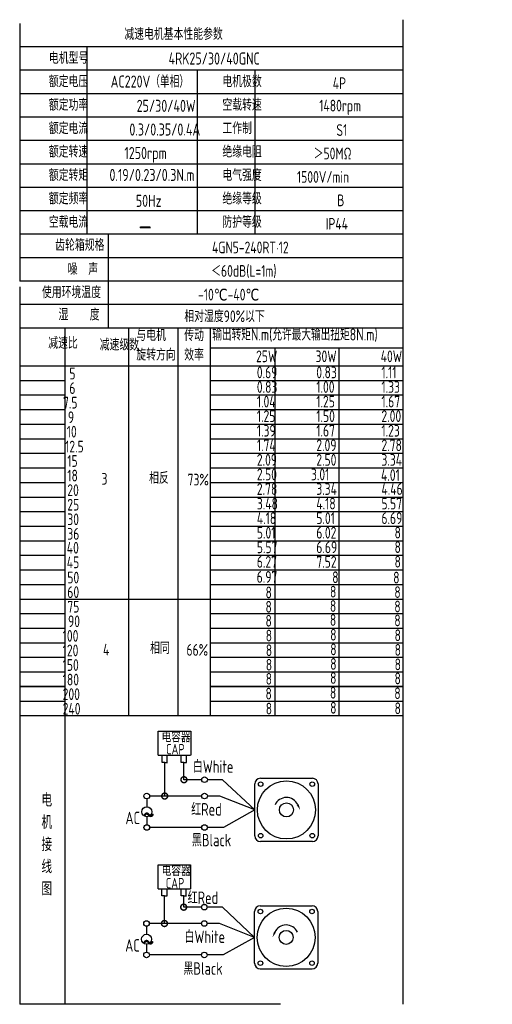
# Model space of a CAD drawing. Header units: inches. Extents: x -753 to 5070, y -3075 to 1581.
# Tile 49 of 178: x 675 to 951, y 703 to 1277. Entities that reach past the tile are written whole.
import ezdxf

# ---------------------------------------------------------------- set-up
doc = ezdxf.new("R2010")
doc.units = ezdxf.units.IN
doc.header["$LTSCALE"] = 10
doc.header["$MEASUREMENT"] = 0
for name, color, linetype in [('1轮廓实线层', 7, 'Continuous'), ('2细线层', 4, 'Continuous'), ('6文字层', 3, 'Continuous'), ('7标注层', 4, 'Continuous')]:
    doc.layers.add(name, color=color, linetype=linetype)
doc.styles.add('PC_TEXTSTYLE', font='isocp.shx', dxfattribs={"width": 0.8, "bigfont": 'HZFS.SHX'})

# ---------------------------------------------------------------- blocks, each defined once
blk = doc.blocks.new('_DotSmall')
at = {"color": 0, "linetype": 'ByBlock', "const_width": 0.5}
blk.add_lwpolyline([(-0.0625, 0, 1), (0.0625, 0, 1)], format="xyb", close=True, dxfattribs=at)

msp = doc.modelspace()

# ---------------------------------------------------------------- linework, layer by layer
at = {"layer": '1轮廓实线层'}
for p, q in [((674.949, 1274.811), (674.949, 1124.563)), ((898.381, 1277), (898.381, 886.181)), ((674.949, 1121.348), (674.949, 847.317)), ((674.949, 886.181), (674.949, 703)), ((898.381, 886.181), (898.381, 703)), ((827.11, 703), (674.949, 703))]:
    msp.add_line(p, q, dxfattribs=at)
at = {"layer": '1轮廓实线层', "color": 4}
for p, q in [((786.274, 1085.653), (898.381, 1085.653)), ((823.644, 1085.653), (823.644, 871.302)), ((861.014, 1085.653), (861.014, 871.302))]:
    msp.add_line(p, q, dxfattribs=at)
at = {"layer": '2细线层'}
for p, q in [((898.381, 1261.152), (674.949, 1261.152)), ((714.087, 1261.152), (714.087, 1151.881)), ((898.381, 1247.493), (674.949, 1247.493)), ((778.418, 1247.493), (778.418, 1151.881)), ((812.109, 1247.493), (812.109, 1151.881)), ((898.381, 1233.834), (674.949, 1233.834)), ((898.381, 1220.175), (674.949, 1220.175)), ((898.381, 1206.516), (674.949, 1206.516)), ((898.381, 1192.857), (674.949, 1192.857)), ((898.381, 1179.198), (674.949, 1179.198)), ((898.381, 1165.539), (674.949, 1165.539)), ((898.381, 1151.881), (674.949, 1151.881)), ((726.504, 1151.881), (726.504, 1097.245)), ((898.381, 1138.222), (674.949, 1138.222)), ((898.381, 1124.563), (674.949, 1124.563)), ((898.381, 1124.563), (674.949, 1124.563)), ((898.381, 1110.904), (674.949, 1110.904)), ((898.381, 1110.904), (674.949, 1110.904)), ((842.326, 1097.245), (674.949, 1097.245)), ((898.381, 1097.245), (674.949, 1097.245)), ((701.494, 871.302), (701.494, 1097.245)), ((738.587, 871.302), (738.587, 1097.245)), ((767.433, 871.302), (767.433, 1097.245)), ((786.274, 871.302), (786.274, 1097.245)), ((674.949, 1075.208), (898.381, 1075.208)), ((674.949, 1066.712), (701.494, 1066.712)), ((786.274, 1066.712), (898.381, 1066.712)), ((674.949, 1058.216), (701.494, 1058.216)), ((786.274, 1058.216), (898.381, 1058.216)), ((674.949, 1049.72), (701.494, 1049.72)), ((786.274, 1049.72), (898.381, 1049.72)), ((674.949, 1041.224), (701.494, 1041.224)), ((786.274, 1041.224), (898.381, 1041.224)), ((674.949, 1032.728), (701.494, 1032.728)), ((786.274, 1032.728), (898.381, 1032.728)), ((674.949, 1024.232), (701.494, 1024.232)), ((786.274, 1024.232), (898.381, 1024.232)), ((674.949, 1015.736), (701.494, 1015.736)), ((786.274, 1015.736), (898.381, 1015.736)), ((674.949, 1007.24), (701.494, 1007.24)), ((786.274, 1007.24), (898.381, 1007.24)), ((674.949, 998.744), (701.494, 998.744)), ((786.274, 998.744), (898.381, 998.744)), ((674.949, 990.247), (701.494, 990.247)), ((786.274, 990.247), (898.381, 990.247)), ((674.949, 981.751), (701.494, 981.751)), ((786.274, 981.751), (898.381, 981.751)), ((674.949, 973.255), (701.494, 973.255)), ((786.274, 973.255), (898.381, 973.255)), ((674.949, 964.759), (701.494, 964.759)), ((786.274, 964.759), (898.381, 964.759)), ((674.949, 956.263), (701.494, 956.263)), ((786.274, 956.263), (898.381, 956.263)), ((674.949, 947.767), (701.494, 947.767)), ((786.274, 947.767), (898.381, 947.767)), ((674.949, 939.271), (786.274, 939.271)), ((786.274, 939.271), (898.381, 939.271)), ((674.949, 930.775), (701.494, 930.775)), ((786.274, 930.775), (898.381, 930.775)), ((674.949, 922.279), (701.494, 922.279)), ((786.274, 922.279), (898.381, 922.279)), ((674.949, 913.783), (701.494, 913.783)), ((786.274, 913.783), (898.381, 913.783)), ((674.949, 905.287), (701.494, 905.287)), ((786.274, 905.287), (898.381, 905.287)), ((674.949, 896.79), (701.494, 896.79)), ((786.274, 896.79), (898.381, 896.79)), ((701.494, 888.294), (674.949, 888.294)), ((674.949, 888.294), (701.494, 888.294)), ((898.381, 888.294), (786.274, 888.294)), ((786.274, 888.294), (898.381, 888.294)), ((674.949, 879.798), (701.494, 879.798)), ((786.274, 879.798), (898.381, 879.798)), ((674.949, 871.302), (786.274, 871.302)), ((701.494, 703), (701.494, 871.302)), ((786.274, 871.302), (898.381, 871.302)), ((755.725, 848.22), (755.725, 862.149)), ((755.725, 862.149), (774.68, 862.149)), ((774.68, 862.149), (774.68, 848.22)), ((755.725, 848.22), (774.604, 848.22)), ((757.947, 844.051), (757.947, 848.22)), ((759.522, 844.051), (757.947, 844.051)), ((759.478, 844.051), (761.053, 844.051)), ((759.522, 824.412), (759.522, 844.051)), ((761.009, 844.051), (761.009, 848.22)), ((769.172, 844.061), (769.172, 848.229)), ((770.747, 844.061), (769.172, 844.061)), ((770.703, 844.061), (772.278, 844.061)), ((770.747, 833.932), (770.747, 844.101)), ((772.234, 844.061), (772.234, 848.229)), ((781.112, 833.932), (770.747, 833.932)), ((793.283, 833.932), (784.393, 833.932)), ((812.103, 816.325), (793.283, 833.932)), ((781.12, 824.412), (759.522, 824.412)), ((812.103, 816.325), (793.853, 806.073)), ((781.112, 806.073), (750.762, 806.073)), ((793.853, 806.073), (784.393, 806.073)), ((755.615, 770.363), (755.615, 784.292)), ((755.615, 784.292), (774.571, 784.292)), ((774.571, 784.292), (774.571, 770.363)), ((755.615, 770.363), (774.495, 770.363)), ((757.838, 766.195), (757.838, 770.363)), ((760.899, 766.195), (760.899, 770.363)), ((769.063, 766.204), (769.063, 770.373)), ((772.124, 766.204), (772.124, 770.373)), ((759.413, 766.195), (757.838, 766.195)), ((759.368, 750.111), (759.368, 766.195)), ((759.368, 766.195), (760.944, 766.195)), ((770.638, 766.204), (769.063, 766.204)), ((770.593, 766.204), (772.169, 766.204)), ((770.593, 759.632), (770.593, 766.196)), ((780.959, 759.632), (770.593, 759.632)), ((793.129, 759.632), (784.239, 759.632)), ((811.949, 742.025), (793.129, 759.632)), ((780.966, 750.111), (759.368, 750.111)), ((811.949, 742.025), (793.699, 731.773)), ((780.959, 731.773), (750.608, 731.773)), ((793.699, 731.773), (784.239, 731.773)), ((815.222, 723.614), (845.498, 723.614))]:
    msp.add_line(p, q, dxfattribs=at)
at = {"layer": '2细线层', "color": 4}
for p, q in [((815.376, 834.736), (845.652, 834.736)), ((812.103, 801.187), (812.103, 831.463)), ((848.925, 831.463), (848.925, 801.187)), ((845.652, 797.914), (815.376, 797.914)), ((816.717, 797.914), (815.376, 797.914)), ((815.222, 760.436), (845.498, 760.436)), ((811.949, 726.887), (811.949, 757.163)), ((848.771, 757.163), (848.771, 726.887))]:
    msp.add_line(p, q, dxfattribs=at)
at = {"layer": '2细线层'}
for points in [[(837.08, 819.387, 0, 0, 0), (837.08, 819.387, 1.227, 0, 0), (838.549, 816.236, 0, 0, 0)], [(823.794, 745.086, 0, 0, 0), (823.794, 745.086, 1.227, 0, 0), (822.325, 741.935, 0, 0, 0)]]:
    msp.add_lwpolyline(points, format="xyseb", dxfattribs=at)
for centre in [(782.752, 833.932), (749.05, 824.412), (782.76, 824.412), (749.077, 806.073), (782.752, 806.073), (782.599, 759.632), (748.896, 750.111), (782.606, 750.111), (748.924, 731.773), (782.599, 731.773)]:
    msp.add_circle(centre, 1.64, dxfattribs=at)
at = {"layer": '2细线层', "color": 4}
for centre, radius in [((830.514, 816.325), 16.944), ((815.47, 831.369), 1.33), ((845.558, 831.369), 1.33), ((830.514, 816.325), 4.091), ((815.47, 801.282), 1.33), ((845.558, 801.282), 1.33), ((830.36, 742.025), 16.944), ((815.317, 757.068), 1.33), ((845.404, 757.068), 1.33), ((830.36, 742.025), 4.091), ((815.317, 726.981), 1.33), ((845.404, 726.981), 1.33)]:
    msp.add_circle(centre, radius, dxfattribs=at)
for centre, start, end in [((815.376, 831.463), 90, 180), ((845.652, 831.463), 0, 90), ((815.376, 801.187), 180, 270), ((845.652, 801.187), 270, 0), ((815.222, 757.163), 90, 180), ((845.498, 757.163), 0, 90), ((815.222, 726.887), 180, 270), ((845.498, 726.887), 270, 0)]:
    msp.add_arc(centre, 3.273, start, end, dxfattribs=at)
at = {"layer": '2细线层'}
for centre in [(830.514, 816.325), (830.36, 742.025)]:
    msp.add_arc(centre, 7.245, 25, 156.223514, dxfattribs=at)
at = {"layer": '7标注层'}
for p, q in [((749.068, 822.772), (749.071, 818.128)), ((759.522, 824.412), (750.69, 824.412)), ((791.598, 824.412), (784.4, 824.412)), ((812.103, 816.325), (791.598, 824.412)), ((749.074, 812.357), (749.077, 807.713)), ((748.914, 748.471), (748.917, 743.828)), ((759.368, 750.111), (750.537, 750.111)), ((791.445, 750.111), (784.247, 750.111)), ((811.949, 742.025), (791.445, 750.111)), ((748.921, 738.056), (748.924, 733.413))]:
    msp.add_line(p, q, dxfattribs=at)
for centre in [(749.073, 815.242), (748.919, 740.942)]:
    msp.add_circle(centre, 2.886, dxfattribs=at)

# ---------------------------------------------------------------- block references
at = {"layer": '2细线层'}
for p, xscale, yscale, zscale, rotation in [((770.747, 833.932), 6.91248740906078, 6.91248740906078, 6.91248740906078, 0.0552960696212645), ((759.522, 824.412), 6.91248740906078, 6.91248740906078, 6.91248740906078, 0.0552960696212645), ((770.593, 759.632), 6.912487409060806, 6.912487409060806, 6.912487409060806, 0.05529606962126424), ((759.368, 750.111), 6.912487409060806, 6.912487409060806, 6.912487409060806, 0.05529606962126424)]:
    msp.add_blockref('_DotSmall', p, dxfattribs=dict(at, xscale=xscale, yscale=yscale, zscale=zscale, rotation=rotation))

# ---------------------------------------------------------------- texts
at = {"layer": '6文字层', "style": 'PC_TEXTSTYLE'}
for s, insert, char_height, width, attachment_point in [('{\\C3;减速电机基本性能参数}', (735.985, 1272.054), 6.82948, 79.68493, 1), ('{\\C3;         电机型号 }', (663.849, 1258.098), 6.82948, 79.68493, 1), ('\\pi13.198;{\\C3;      4RK25/30/40GNC}', (729.254, 1257.883), 7.04396, 97.70874, 1), ('{\\C3;       AC220V（单相）}', (705.453, 1244.469), 7.04396, 82.18743, 1), ('{\\C3;         额定电压}', (663.849, 1244.439), 6.82948, 79.68493, 1), ('{\\C3;         电机极数}', (765.047, 1244.439), 6.82948, 79.68493, 1), ('{\\C3;         4P}', (829.411, 1243.391), 6.82948, 79.68493, 1), ('{\\C3;         额定功率}', (663.849, 1230.78), 6.82948, 79.68493, 1), ('{\\C3;              25/30/40W}', (698.069, 1230.308), 7.04396, 82.18743, 1), ('{\\C3;         空载转速}', (765.047, 1230.78), 6.82948, 79.68493, 1), ('{\\C3;          1480rpm}', (818.394, 1230.325), 6.82948, 79.68493, 1), ('{\\C3;         额定电流}', (663.849, 1217.121), 6.82948, 79.68493, 1), ('{\\C3;              0.3/0.35/0.4A}', (693.818, 1216.492), 7.04396, 82.18743, 1), ('{\\C3;         工作制}', (765.047, 1217.121), 6.82948, 79.68493, 1), ('{\\C3;           S1}', (825.295, 1216.073), 6.82948, 79.68493, 1), ('{\\C3;         额定转速}', (663.849, 1203.462), 6.82948, 79.68493, 1), ('{\\C3;       1250rpm}', (713.501, 1202.784), 7.04396, 82.18743, 1), ('{\\C3;         绝缘电阻}', (765.047, 1203.462), 6.82948, 79.68493, 1), ('{\\C3;       ＞50MΩ}', (824.523, 1202.414), 6.82948, 79.68493, 1), ('{\\C3;         额定转矩}', (663.849, 1189.804), 6.82948, 79.68493, 1), ('{\\C3;       0.19/0.23/0.3N.m}', (704.754, 1190.009), 7.04396, 82.18743, 1), ('{\\C3;         电气强度}', (765.047, 1189.804), 6.82948, 79.68493, 1), ('{\\C3;  1500V/min}', (830.391, 1188.755), 6.82948, 79.68493, 1), ('{\\C3;         额定频率}', (663.849, 1176.145), 6.82948, 79.68493, 1), ('{\\C3;         绝缘等级}', (765.047, 1176.145), 6.82948, 79.68493, 1), ('{\\C3;        50Hz}', (716.913, 1174.918), 7.04396, 82.18743, 1), ('{\\C3;          B}', (828.896, 1175.096), 6.82948, 79.68493, 1), ('{\\C3;         空载电流}', (663.849, 1162.486), 6.82948, 79.68493, 1), ('{\\C3;         防护等级}', (765.047, 1162.486), 6.82948, 79.68493, 1), ('{\\C3;         IP44}', (825.295, 1161.437), 6.82948, 79.68493, 1), ('{\\C3;        \\H1.6708x;—}', (719.31, 1162.793), 6.82948, 79.68493, 1), ('{\\C3;              齿轮箱规格}', (651.94, 1149.071), 6.82948, 79.68493, 1), ('{\\C3;             4GN5-240RT·12}', (746.494, 1147.644), 6.82948, 96.79625, 1), ('{\\C3;              噪  声}', (659.225, 1134.988), 6.82948, 79.68493, 1), ('{\\C3;              ＜60dB(L=1m)}', (742.9, 1133.944), 6.82948, 79.68493, 1), ('{\\C3;       使用环境温度}', (666.09, 1121.509), 6.82948, 79.68493, 1), ('{\\C3;       -10℃-40℃}', (757.12, 1120.151), 6.82948, 79.68493, 1), ('{\\C3;           湿    度}', (663.218, 1108.5), 6.82948, 79.68493, 1), ('{\\C3;      相对湿度90%以下}', (752.232, 1107.527), 6.82948, 79.68493, 1), ('{\\C3;与电机\\P旋转方向}', (742.967, 1096.502), 6.8295, 79.68493, 1), ('{\\C3;传动\\P效率}', (770.92, 1096.43), 6.8295, 79.68493, 1), ('{\\C3;输出转矩N.m(允许最大输出扭矩8N.m)}', (787.266, 1096.996), 7.04396, 122.53347, 1), ('{\\C3;              减速比}', (647.877, 1091.94), 6.82948, 79.68493, 1), ('{\\C3;              减速级数}', (677.901, 1090.949), 6.82948, 79.68493, 1), ('{\\C3;                25W}', (762.823, 1084.157), 6.82948, 79.68493, 1), ('{\\C3;                30W}', (797.502, 1084.157), 6.82948, 79.68493, 1), ('{\\C3;                40W}', (835.478, 1084.157), 6.82948, 79.68493, 1), ('{\\C3;                   5}', (644.568, 1074.135), 6.82948, 79.68493, 1), ('{\\C3;                0.69}', (763.268, 1074.776), 6.82948, 79.68493, 1), ('{\\C3;                0.83}', (797.947, 1074.776), 6.82948, 79.68493, 1), ('{\\C3;                1.11}', (835.923, 1074.776), 6.82948, 79.68493, 1), ('{\\C3;                   6}', (644.568, 1065.639), 6.82948, 79.68493, 1), ('{\\C3;                0.83}', (763.268, 1066.28), 6.82948, 79.68493, 1), ('{\\C3;                1.00}', (797.947, 1066.28), 6.82948, 79.68493, 1), ('{\\C3;                1.33}', (835.923, 1066.28), 6.82948, 79.68493, 1), ('{\\C3;                  7.5}', (643.969, 1057.143), 6.82948, 79.68493, 1), ('{\\C3;                1.04}', (763.268, 1057.784), 6.82948, 79.68493, 1), ('{\\C3;                1.25}', (797.947, 1057.784), 6.82948, 79.68493, 1), ('{\\C3;                1.67}', (835.923, 1057.784), 6.82948, 79.68493, 1), ('{\\C3;                  9}', (646.846, 1048.647), 6.82948, 79.68493, 1), ('{\\C3;                1.25}', (763.268, 1049.288), 6.82948, 79.68493, 1), ('{\\C3;                1.50}', (797.947, 1049.288), 6.82948, 79.68493, 1), ('{\\C3;                2.00}', (835.923, 1049.288), 6.82948, 79.68493, 1), ('{\\C3;                   10}', (643.049, 1040.253), 6.82948, 79.68493, 1), ('{\\C3;                1.39}', (763.268, 1040.792), 6.82948, 79.68493, 1), ('{\\C3;                1.67}', (797.947, 1040.792), 6.82948, 79.68493, 1), ('{\\C3;                1.23}', (835.923, 1040.792), 6.82948, 79.68493, 1), ('{\\C3;                   12.5}', (642.099, 1031.549), 6.82948, 79.68493, 1), ('{\\C3;                1.74}', (763.268, 1032.295), 6.82948, 79.68493, 1), ('{\\C3;                2.09}', (797.947, 1032.295), 6.82948, 79.68493, 1), ('{\\C3;                2.78}', (835.923, 1032.295), 6.82948, 79.68493, 1), ('{\\C3;                   15}', (643.37, 1023.158), 6.82948, 79.68493, 1), ('{\\C3;                2.09}', (763.268, 1023.799), 6.82948, 79.68493, 1), ('{\\C3;                2.50}', (797.947, 1023.799), 6.82948, 79.68493, 1), ('{\\C3;                3.34}', (835.923, 1023.799), 6.82948, 79.68493, 1), ('{\\C3;                   18}', (643.37, 1014.662), 6.82948, 79.68493, 1), ('{\\C3;     3}', (707.055, 1012.759), 6.82948, 79.68493, 1), ('{\\C3;     相反}', (734.791, 1013.244), 6.82948, 79.68493, 1), ('{\\C3;  73%}', (766.622, 1012.292), 6.82948, 79.68493, 1), ('{\\C3;                2.50}', (763.268, 1015.303), 6.82948, 79.68493, 1), ('{\\C3;               3.01}', (797.947, 1015.303), 6.82948, 79.68493, 1), ('{\\C3;               4.01}', (838.801, 1014.958), 6.82948, 79.68493, 1), ('{\\C3;                   20}', (643.37, 1006.166), 6.82948, 79.68493, 1), ('{\\C3;                2.78}', (763.268, 1006.807), 6.82948, 79.68493, 1), ('{\\C3;                3.34}', (797.947, 1006.807), 6.82948, 79.68493, 1), ('{\\C3;                4.46}', (835.923, 1006.807), 6.82948, 79.68493, 1), ('{\\C3;                   25}', (643.37, 997.67), 6.82948, 79.68493, 1), ('{\\C3;                3.48}', (763.268, 998.311), 6.82948, 79.68493, 1), ('{\\C3;                4.18}', (797.947, 998.311), 6.82948, 79.68493, 1), ('{\\C3;                5.57}', (835.923, 998.311), 6.82948, 79.68493, 1), ('{\\C3;                   30}', (643.37, 989.174), 6.82948, 79.68493, 1), ('{\\C3;                4.18}', (763.268, 989.815), 6.82948, 79.68493, 1), ('{\\C3;                5.01}', (797.947, 989.815), 6.82948, 79.68493, 1), ('{\\C3;                6.69}', (835.923, 989.815), 6.82948, 79.68493, 1), ('{\\C3;                   36}', (643.37, 980.678), 6.82948, 79.68493, 1), ('{\\C3;                5.01}', (763.268, 981.319), 6.82948, 79.68493, 1), ('{\\C3;                6.02}', (797.947, 981.319), 6.82948, 79.68493, 1), ('{\\C3;                8}', (843.568, 981.418), 6.82948, 79.68493, 1), ('{\\C3;                   40}', (643.057, 972.561), 6.82948, 79.68493, 1), ('{\\C3;                5.57}', (763.268, 972.823), 6.82948, 79.68493, 1), ('{\\C3;                6.69}', (797.947, 972.823), 6.82948, 79.68493, 1), ('{\\C3;                8}', (843.568, 972.922), 6.82948, 79.68493, 1), ('{\\C3;                6.27}', (763.268, 964.327), 6.82948, 79.68493, 1), ('{\\C3;                7.52}', (797.947, 964.327), 6.82948, 79.68493, 1), ('{\\C3;                8}', (843.568, 964.426), 6.82948, 79.68493, 1), ('{\\C3;                   45}', (643.057, 964.064), 6.82948, 79.68493, 1), ('{\\C3;                   50}', (643.37, 955.19), 6.82948, 79.68493, 1), ('{\\C3;                6.97}', (763.19, 955.569), 6.82948, 79.68493, 1), ('{\\C3;                  8}', (800.975, 955.397), 6.82948, 79.68493, 1), ('{\\C3;               8}', (845.901, 955.198), 6.82948, 79.68493, 1), ('{\\C3;                   60}', (643.37, 946.694), 6.82948, 79.68493, 1), ('{\\C3;                8}', (768.341, 946.509), 6.82948, 79.68493, 1), ('{\\C3;                8}', (805.909, 946.973), 6.82948, 79.68493, 1), ('{\\C3;                8}', (843.465, 946.696), 6.82948, 79.68493, 1), ('{\\C3;                   75}', (643.37, 938.198), 6.82948, 79.68493, 1), ('{\\C3;                8}', (768.305, 938.134), 6.82948, 79.68493, 1), ('{\\C3;                8}', (805.873, 938.597), 6.82948, 79.68493, 1), ('{\\C3;                8}', (843.43, 938.32), 6.82948, 79.68493, 1), ('{\\C3;                8}', (768.298, 929.999), 6.82948, 79.68493, 1), ('{\\C3;                8}', (805.866, 930.463), 6.82948, 79.68493, 1), ('{\\C3;                8}', (843.423, 930.186), 6.82948, 79.68493, 1), ('{\\C3;                   90}', (643.791, 929.701), 6.82948, 79.68493, 1), ('{\\C3;                  100}', (643.791, 921.205), 6.82948, 79.68493, 1), ('{\\C3;                8}', (768.452, 921.391), 6.82948, 79.68493, 1), ('{\\C3;                8}', (806.02, 921.855), 6.82948, 79.68493, 1), ('{\\C3;                8}', (843.577, 921.578), 6.82948, 79.68493, 1), ('{\\C3;                  120}', (643.791, 912.709), 6.82948, 79.68493, 1), ('{\\C3;     4}', (707.907, 913.172), 6.82948, 79.68493, 1), ('{\\C3;     相同}', (735.364, 914.086), 6.82948, 79.68493, 1), ('{\\C3;   66%}', (762.845, 913.026), 6.82948, 79.68493, 1), ('{\\C3;                8}', (768.5, 912.853), 6.82948, 79.68493, 1), ('{\\C3;                8}', (806.068, 913.316), 6.82948, 79.68493, 1), ('{\\C3;                8}', (843.624, 913.039), 6.82948, 79.68493, 1), ('{\\C3;                  150}', (643.791, 904.213), 6.82948, 79.68493, 1), ('{\\C3;                8}', (768.492, 904.39), 6.82948, 79.68493, 1), ('{\\C3;                8}', (806.06, 904.854), 6.82948, 79.68493, 1), ('{\\C3;                8}', (843.617, 904.577), 6.82948, 79.68493, 1), ('{\\C3;                  180}', (643.791, 895.717), 6.82948, 79.68493, 1), ('{\\C3;                8}', (768.423, 896.173), 6.82948, 79.68493, 1), ('{\\C3;                8}', (805.991, 896.636), 6.82948, 79.68493, 1), ('{\\C3;                8}', (843.548, 896.359), 6.82948, 79.68493, 1), ('{\\C3;                  200}', (643.791, 887.221), 6.82948, 79.68493, 1), ('{\\C3;                8}', (768.31, 887.559), 6.82948, 79.68493, 1), ('{\\C3;                8}', (805.878, 888.022), 6.82948, 79.68493, 1), ('{\\C3;                8}', (843.434, 887.745), 6.82948, 79.68493, 1), ('{\\C3;                  240}', (643.791, 878.725), 6.82948, 79.68493, 1), ('{\\C3;                8}', (768.454, 878.811), 6.82948, 79.68493, 1), ('{\\C3;                8}', (806.022, 879.275), 6.82948, 79.68493, 1), ('{\\C3;                8}', (843.578, 878.998), 6.82948, 79.68493, 1), ('\\pi0.80037;电容器', (756.878, 861.86), 6.13829, 33.00432, 1), ('\\pi4.169;CAP', (756.191, 854.818), 6.13829, 18.87916, 1), ('白White', (775.899, 845.235), 7.2923, 25.12708, 1), ('{\\C3;     电\\P     机\\P     接\\P     线\\P     图}', (681.882, 825.945), 7.76078, 152.88902, 2), ('\\pi0.16814;红Red', (774.779, 820.308), 7.29229, 18.6503, 1), ('\\pi2.7676;AC', (733.866, 815.295), 7.29229, 13.11912, 1), ('\\pi0.14995;~', (746.466, 820.481), 14.74664, 5.01882, 1), ('黑Black', (775.378, 802.374), 7.2923, 26.13843, 1), ('\\pi0.80037;电容器', (756.951, 783.971), 6.13829, 28.40454, 1), ('\\pi4.169;CAP', (755.98, 776.69), 6.13829, 18.87916, 1), ('\\pi0.16814;红Red', (772.713, 768.788), 7.29229, 18.6503, 1), ('白White', (771.025, 746.018), 7.2923, 28.24323, 1), ('\\pi0.14995;~', (746.313, 746.18), 14.74664, 5.01882, 1), ('\\pi2.7676;AC', (733.712, 740.995), 7.29229, 13.11912, 1), ('黑Black', (770.398, 727.516), 7.2923, 27.39052, 1)]:
    msp.add_mtext(s, dxfattribs=dict(at, insert=insert, char_height=char_height, width=width, attachment_point=attachment_point))

doc.saveas('drawing.dxf')
